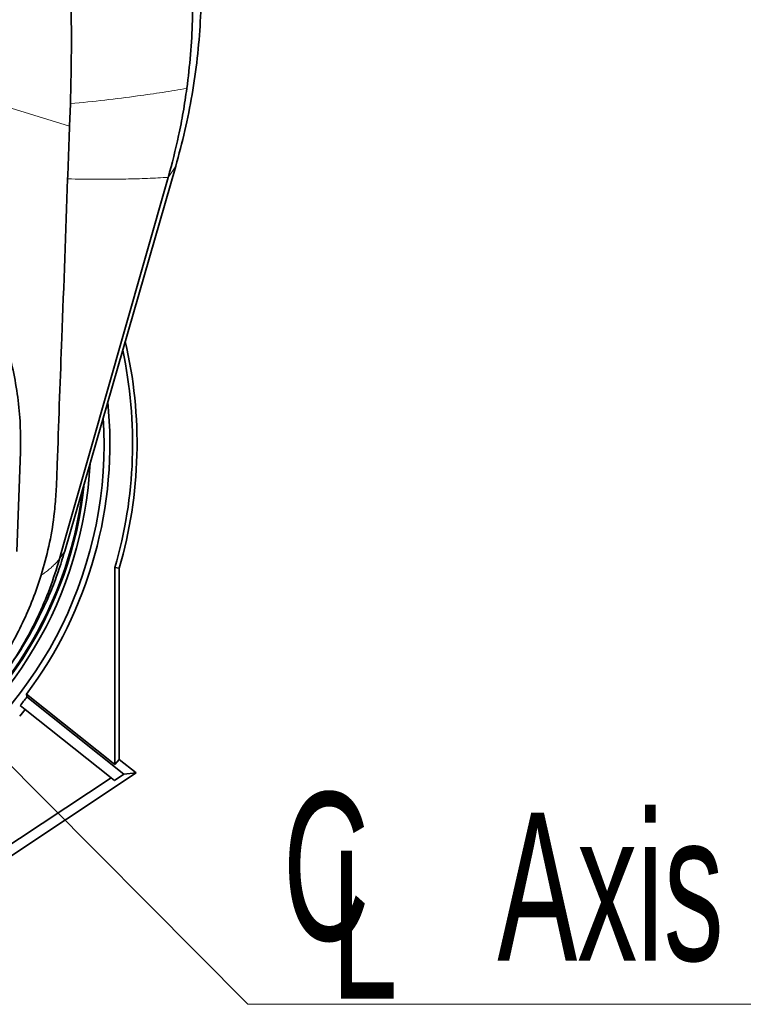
# Model space of a CAD drawing. Header units: millimetres. Extents: x 0 to 11920, y 0 to 8400.
# Tile 48 of 61: x 8615 to 8958, y 5460 to 5926. Entities that reach past the tile are written whole.
import ezdxf

# ---------------------------------------------------------------- set-up
doc = ezdxf.new("R2010")
doc.units = ezdxf.units.MM
doc.header["$LTSCALE"] = 20
doc.styles.add('SLDTEXTSTYLE0', font='TXT', dxfattribs={"width": 0.605})
doc.dimstyles.new('SLDDIMSTYLE1', dxfattribs={"dimtxt": 0.18, "dimasz": 70, "dimexe": 0, "dimexo": 0.0625, "dimgap": 0, "dimtad": 0, "dimtih": 1, "dimtoh": 1, "dimdec": 0, "dimrnd": 1e-09, "dimzin": 0, "dimdsep": 46, "dimtxsty": 'Standard', "dimsah": 1, "dimcen": 0.09, "dimadec": 0, "dimazin": 0, "dimtfac": 70, "dimtdec": 0, "dimtofl": 0, "dimtmove": 0, "dimatfit": 3, "dimfxl": 1, "dimfrac": 2, "dimtolj": 1, "dimtzin": 0, "dimarcsym": 0})

# ---------------------------------------------------------------- blocks, each defined once
blk = doc.blocks.new('SW_SYMBOL_MOD_CL')
at = {"color": 0, "linetype": 'Continuous', "lineweight": 0, "char_height": 15515, "attachment_point": 5, "style": 'SLDTEXTSTYLE0'}
for s, insert in [('C', (8000, 12000)), ('L', (12000, 6000))]:
    blk.add_mtext(s, dxfattribs=dict(at, insert=insert))
blk = doc.blocks.new('SW_NOTE_0_3')
at = {"color": 0, "linetype": 'Continuous', "lineweight": 0}
for p, q in [((0, 0), (331.11, 0)), ((331.11, 0), (0, 0)), ((0, 0), (331.11, 0)), ((331.11, 0), (0, 0)), ((0, 0), (331.11, 0)), ((331.11, 0), (0, 0))]:
    blk.add_line(p, q, dxfattribs=at)
at = {"color": 0, "linetype": 'Continuous', "lineweight": 0, "xscale": 0.004511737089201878, "yscale": 0.004511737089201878, "zscale": 0.004511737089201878}
blk.add_blockref('SW_SYMBOL_MOD_CL', (0.96, 10.57), dxfattribs=at)
at = {"color": 0, "linetype": 'Continuous', "lineweight": 0, "insert": (118.01, 90.69), "char_height": 70, "attachment_point": 1, "style": 'SLDTEXTSTYLE0'}
blk.add_mtext('Axis 2', dxfattribs=at)

msp = doc.modelspace()

# ---------------------------------------------------------------- linework, layer by layer
at = {"color": 8, "linetype": 'Continuous', "lineweight": 18}
for p, q in [((8639.07, 5875.29), (8433.57, 5937.94)), ((8685.73, 5851), (8689.24, 5856.25)), ((8634.32, 5670.59), (8636.77, 5674.25))]:
    msp.add_line(p, q, dxfattribs=at)
at = {"color": 7, "linetype": 'Continuous', "lineweight": 35}
for p, q in [((8639.44, 5885.83), (8639.07, 5875.29)), ((8689.24, 5856.25), (8636.77, 5674.25)), ((8615.8, 5721.28), (8614.11, 5674.09)), ((8660.47, 5573.4), (8660.47, 5666.55)), ((8662.57, 5666.25), (8660.47, 5666.55)), ((8662.57, 5666.25), (8662.57, 5575.75)), ((8618.71, 5606.62), (8618.87, 5605.32)), ((8618.71, 5606.62), (8660.47, 5573.4)), ((8618.06, 5599.47), (8615.76, 5601.3)), ((8664.79, 5568.79), (8618.87, 5605.32)), ((8658.73, 5567.12), (8618.06, 5599.47)), ((8662.57, 5575.75), (8660.47, 5573.4)), ((8662.57, 5575.75), (8670.58, 5569.38)), ((8670.58, 5569.38), (8559.42, 5495.8)), ((8660.34, 5565.84), (8664.79, 5568.79)), ((8670.58, 5569.38), (8664.79, 5568.79)), ((8658.73, 5567.12), (8560.28, 5501.96)), ((8660.34, 5565.84), (8658.73, 5567.12))]:
    msp.add_line(p, q, dxfattribs=at)
at = {"color": 7, "linetype": 'Continuous', "lineweight": 35, "flags": 128}
msp.add_lwpolyline([(8685.73, 5851), (8664.61, 5776.9), (8649.46, 5723.75), (8636.58, 5678.53), (8634.32, 5670.59)], dxfattribs=at)
at = {"color": 7, "linetype": 'Continuous', "lineweight": 35}
for radius, start, end in [(211, 343.7722, 13.2209), (208.9, 343.6904, 12.1801), (198.14, 323.235, 5.6972), (195.42, 244.9178, 3.6011), (189.02, 245.4708, 357.1524), (187, 245.6526, 354.194), (186.5, 245.6979, 353.3091), (199.06, 321.5, 322.9629), (202, 320.3394, 321.5)]:
    msp.add_arc((8459.97, 5725.22), radius, start, end, dxfattribs=at)
for points, knots in [([(8700.34, 5967.39), (8700.64, 5963.18), (8701.23, 5954.77), (8701.49, 5940.54), (8701.05, 5924.72), (8699.59, 5907.38), (8697.14, 5890.14), (8693.79, 5873.05), (8690.76, 5861.85), (8689.24, 5856.25)], [0, 0, 0, 0, 0.112608, 0.225217, 0.380189, 0.535157, 0.690117, 0.845066, 1, 1, 1, 1]), ([(8696.44, 5957.95), (8696.76, 5952.48), (8697.4, 5941.53), (8697.27, 5925.21), (8696.42, 5909.02), (8695.15, 5898.4), (8694.51, 5893.09)], [0, 0, 0, 0, 0.251202, 0.502404, 0.750751, 1, 1, 1, 1]), ([(8639.39, 5948.14), (8639.54, 5942.74), (8639.85, 5931.93), (8639.95, 5916.15), (8639.84, 5900.76), (8639.57, 5890.81), (8639.44, 5885.83)], [0, 0, 0, 0, 0.257837, 0.515675, 0.757736, 1, 1, 1, 1]), ([(8694.51, 5893.09), (8693.96, 5889.34), (8692.86, 5881.86), (8690.15, 5867.77), (8687.46, 5857.56), (8685.73, 5851)], [0, 0, 0, 0, 0.263836, 0.527672, 1, 1, 1, 1]), ([(8506.41, 5874.68), (8510.4, 5873.35), (8518.41, 5870.7), (8529.95, 5865.49), (8541.04, 5859.45), (8551.56, 5852.54), (8561.44, 5844.8), (8570.64, 5836.32), (8579.11, 5827.16), (8586.85, 5817.32), (8593.77, 5806.83), (8599.85, 5795.76), (8605, 5784.28), (8609.24, 5772.3), (8612.5, 5759.88), (8614.72, 5747.09), (8615.94, 5734.18), (8615.85, 5725.57), (8615.8, 5721.28)], [0, 0, 0, 0, 0.061059, 0.122341, 0.183627, 0.244692, 0.305688, 0.366893, 0.428106, 0.489112, 0.551563, 0.614219, 0.676884, 0.739345, 0.804398, 0.869666, 0.93494, 1, 1, 1, 1]), ([(8639.07, 5875.29), (8639.06, 5875.11), (8638.91, 5870.85), (8638.6, 5862.51), (8638.3, 5854.35), (8638.15, 5850.28)], [0, 0, 0, 0, 0.021723, 0.510861, 1, 1, 1, 1]), ([(8638.15, 5850.28), (8637.24, 5825.22), (8635.66, 5781.41), (8633.86, 5734.48), (8633.04, 5709.46), (8632.62, 5700.08), (8631.59, 5689.11), (8629.5, 5676.62), (8626.92, 5667.45), (8625.64, 5662.87)], [0, 0, 0, 0, 0.3994384, 0.6985412, 0.7484337, 0.7983224, 0.8481702, 0.924085, 1, 1, 1, 1]), ([(8634.32, 5670.59), (8632.86, 5665.9), (8629.94, 5656.53), (8624.05, 5642.83), (8617.04, 5629.51), (8608.85, 5616.75), (8599.63, 5604.74), (8589.36, 5593.47), (8578.03, 5582.99), (8565.86, 5573.52), (8553.06, 5565.21), (8539.63, 5558), (8525.48, 5551.87), (8511.62, 5547.22), (8498.36, 5543.9), (8485.76, 5541.66), (8472.95, 5540.24), (8464.3, 5540.07), (8459.97, 5539.98)], [0, 0, 0, 0, 0.0636897, 0.127379, 0.192848, 0.2583149, 0.3230794, 0.3878426, 0.4545127, 0.5211814, 0.5854631, 0.6497438, 0.7159299, 0.7821148, 0.8360259, 0.8899366, 0.9449681, 1, 1, 1, 1]), ([(8636.77, 5674.25), (8635.77, 5670.96), (8633.76, 5664.39), (8629.56, 5653.48), (8624.08, 5641.61), (8617.17, 5629.14), (8611.81, 5621.39), (8609.19, 5617.61)], [0, 0, 0, 0, 0.162833, 0.325642, 0.553907, 0.782115, 1, 1, 1, 1]), ([(8625.64, 5662.87), (8624.37, 5659.06), (8621.84, 5651.44), (8616.98, 5640.37), (8611.39, 5629.62), (8605.02, 5619.31), (8597.43, 5608.79), (8588.43, 5598.24), (8577.88, 5587.87), (8566.45, 5578.41), (8554.27, 5569.98), (8541.41, 5562.67), (8527.97, 5556.46), (8514, 5551.39), (8500.15, 5547.65), (8486.55, 5545.17), (8473.31, 5543.69), (8464.42, 5543.54), (8459.97, 5543.47)], [0, 0, 0, 0, 0.0560847, 0.1123744, 0.1687327, 0.2250204, 0.2811033, 0.3489708, 0.4170876, 0.4852006, 0.5530629, 0.6199715, 0.6871299, 0.7542818, 0.8211816, 0.8807585, 0.9404253, 1, 1, 1, 1])]:
    msp.add_open_spline(points, degree=3, knots=knots, dxfattribs=at)
at = {"color": 8, "linetype": 'Continuous', "lineweight": 18}
for points, knots in [([(8639.44, 5885.83), (8644.92, 5886.39), (8655.85, 5887.5), (8670.29, 5889.33), (8683.2, 5891.18), (8690.74, 5892.45), (8694.51, 5893.09)], [0, 0, 0, 0, 0.277385, 0.553762, 0.776376, 1, 1, 1, 1]), ([(8638.15, 5850.28), (8642.91, 5850.2), (8652.41, 5850.05), (8664.89, 5850.18), (8676.01, 5850.48), (8682.48, 5850.83), (8685.73, 5851)], [0, 0, 0, 0, 0.279155, 0.556533, 0.777387, 1, 1, 1, 1]), ([(8625.64, 5662.87), (8626.32, 5663.35), (8627.66, 5664.27), (8629.47, 5665.71), (8631.18, 5667.21), (8632.82, 5668.83), (8633.81, 5669.99), (8634.32, 5670.59)], [0, 0, 0, 0, 0.198037, 0.387895, 0.575389, 0.782316, 1, 1, 1, 1])]:
    msp.add_open_spline(points, degree=3, knots=knots, dxfattribs=at)

# ---------------------------------------------------------------- block references
at = {"color": 7, "linetype": 'Continuous', "lineweight": 0}
msp.add_blockref('SW_NOTE_0_3', (8723.33, 5460), dxfattribs=at)

# ---------------------------------------------------------------- leaders
msp.add_leader([(8459.97, 5725.22), (8723.33, 5460)], dimstyle='SLDDIMSTYLE1', dxfattribs=at)

doc.saveas('drawing.dxf')
